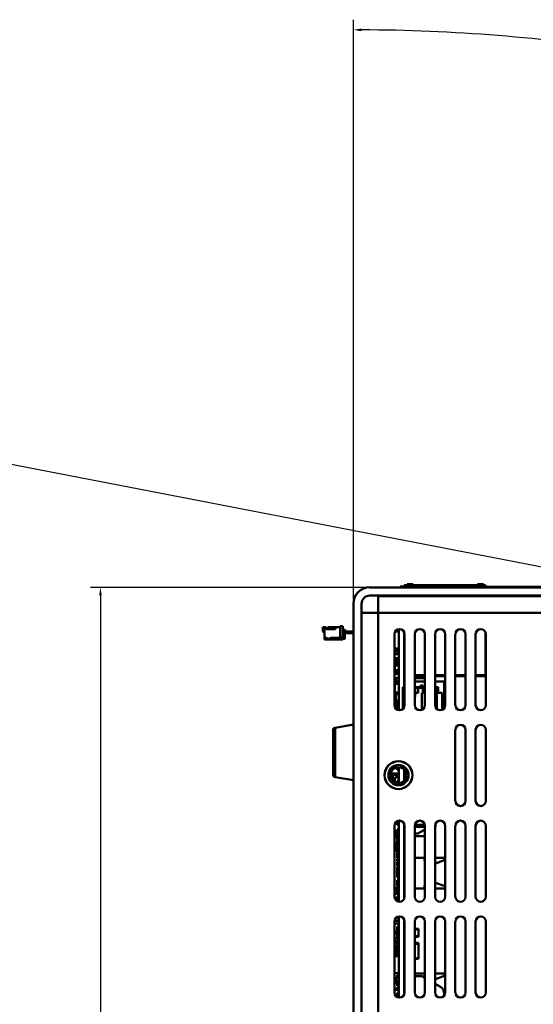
# Model space of a CAD drawing. Header units: inches. Extents: x 0.8 to 72.9, y -5.1 to 48.7.
# Tile 17 of 237: x 10.3 to 16.6, y 18.5 to 30.7. Entities that reach past the tile are written whole.
import ezdxf

# ---------------------------------------------------------------- set-up
doc = ezdxf.new("R2010")
doc.units = ezdxf.units.IN
doc.header["$MEASUREMENT"] = 0
for name, color, linetype, lineweight in [('Dimensions(ROSSANSI)', 7, 'Continuous', 25), ('Visible Edges(ROSSANSI)', 7, 'Continuous', 50), ('Visible Tangent Edges(ROSSANSI)', 7, 'Continuous', 50)]:
    doc.layers.add(name, color=color, linetype=linetype, lineweight=lineweight)
doc.styles.add('DEFAULT-ROSSANSI', font='arial.ttf')
doc.dimstyles.new('DEFAULT-ROSSANSI', dxfattribs={"dimtxt": 1, "dimasz": 0.098425, "dimexe": 0.125, "dimexo": 0.0625, "dimgap": 0.031496, "dimtad": 0, "dimtih": 1, "dimtoh": 1, "dimrnd": 1e-08, "dimzin": 0, "dimdsep": 46, "dimtxsty": 'DEFAULT-ROSSANSI', "dimcen": 0.09, "dimdle": 0.393701, "dimclrd": 7, "dimclre": 7, "dimclrt": 179, "dimadec": 0, "dimazin": 0, "dimtfac": 1, "dimtofl": 0, "dimtmove": 0, "dimatfit": 3, "dimfxl": 1, "dimtolj": 1, "dimtzin": 0, "dimlwd": 25, "dimlwe": 25, "dimarcsym": 0})

# ---------------------------------------------------------------- blocks, each defined once
blk = doc.blocks.new('*D6')
at = {"layer": 'Defpoints', "color": 0}
for p in [(14.591, 23.686), (11.272, 7.822), (16.432, 7.822)]:
    blk.add_point(p, dxfattribs=at)
at = {"layer": 'Dimensions(ROSSANSI)', "color": 7, "lineweight": 25}
for p, q in [((14.529, 23.686), (11.147, 23.686)), ((11.272, 23.588), (11.272, 16.879)), ((11.272, 7.921), (11.272, 8.902)), ((16.369, 7.822), (11.147, 7.822))]:
    blk.add_line(p, q, dxfattribs=at)
at = {"layer": 'Dimensions(ROSSANSI)', "color": 7}
for points in [[(11.255, 23.588), (11.288, 23.588), (11.272, 23.686)], [(11.255, 7.921), (11.288, 7.921), (11.272, 7.822)]]:
    blk.add_solid(points, dxfattribs=at)
at = {"layer": 'Dimensions(ROSSANSI)', "color": 179, "lineweight": 25, "insert": (10.631, 8.934), "char_height": 1, "attachment_point": 1, "rotation": 90, "style": 'DEFAULT-ROSSANSI'}
blk.add_mtext('\\A1;15.86 [402.9]', dxfattribs=at)
blk = doc.blocks.new('*D7')
at = {"layer": 'Defpoints', "color": 0}
for p in [(18.018, 23.683), (3.288, 10.365), (16.432, 7.822)]:
    blk.add_point(p, dxfattribs=at)
at = {"layer": 'Dimensions(ROSSANSI)', "color": 7, "lineweight": 25}
for p, q in [((17.957, 23.694), (6.18, 25.973)), ((6.284, 25.853), (4.926, 18.83)), ((3.307, 10.462), (4.666, 17.485)), ((16.37, 7.834), (3.165, 10.389))]:
    blk.add_line(p, q, dxfattribs=at)
at = {"layer": 'Dimensions(ROSSANSI)', "color": 7}
for points in [[(6.268, 25.856), (6.301, 25.849), (6.303, 25.949)], [(3.291, 10.465), (3.323, 10.459), (3.288, 10.365)]]:
    blk.add_solid(points, dxfattribs=at)
at = {"layer": 'Dimensions(ROSSANSI)', "color": 179, "lineweight": 25, "insert": (0.839, 18.798), "char_height": 1, "attachment_point": 1, "style": 'DEFAULT-ROSSANSI'}
blk.add_mtext('\\A1;15.87 [403.2]', dxfattribs=at)
blk = doc.blocks.new('*D12')
at = {"layer": 'Defpoints', "color": 0}
for p in [(20.326, 29.756), (14.387, 23.483), (20.879, 23.379), (14.387, 8.05)]:
    blk.add_point(p, dxfattribs=at)
at = {"layer": 'Dimensions(ROSSANSI)', "color": 7, "lineweight": 25}
for p, q in [((14.387, 23.545), (14.387, 30.679)), ((20.903, 23.436), (23.211, 28.888))]:
    blk.add_line(p, q, dxfattribs=at)
for start, end in [(81.1658, 89.7494), (67.3006, 75.8592)]:
    blk.add_arc((14.387, 8.05), 22.504, start, end, dxfattribs=at)
at = {"layer": 'Dimensions(ROSSANSI)', "color": 7}
for points in [[(14.486, 30.537), (14.486, 30.57), (14.387, 30.554)], [(23.078, 28.826), (23.065, 28.796), (23.163, 28.773)]]:
    blk.add_solid(points, dxfattribs=at)
at = {"layer": 'Dimensions(ROSSANSI)', "color": 179, "lineweight": 25, "insert": (17.875, 30.615), "char_height": 1, "attachment_point": 1, "style": 'DEFAULT-ROSSANSI'}
blk.add_mtext('\\A1;23°', dxfattribs=at)
blk = doc.blocks.new('*D13')
at = {"layer": 'Defpoints', "color": 0}
for p in [(14.387, 23.483), (16.824, 7.52), (15.55, 3.999), (14.387, -5.076)]:
    blk.add_point(p, dxfattribs=at)
at = {"layer": 'Dimensions(ROSSANSI)', "color": 7, "lineweight": 25}
for p, q in [((14.387, 23.42), (14.387, 3.948)), ((16.813, 7.458), (16.102, 3.784))]:
    blk.add_line(p, q, dxfattribs=at)
for start, end in [(90, 91.3769), (79.6664, 89.3836)]:
    blk.add_arc((14.387, -5.076), 9.149, start, end, dxfattribs=at)
at = {"layer": 'Dimensions(ROSSANSI)', "color": 7}
for points in [[(14.486, 4.056), (14.486, 4.089), (14.387, 4.073)], [(16.032, 3.941), (16.026, 3.909), (16.125, 3.906)]]:
    blk.add_solid(points, dxfattribs=at)
at = {"layer": 'Dimensions(ROSSANSI)', "color": 179, "lineweight": 25, "insert": (12.268, 4.498), "char_height": 1, "attachment_point": 1, "style": 'DEFAULT-ROSSANSI'}
blk.add_mtext('\\A1;11°', dxfattribs=at)

msp = doc.modelspace()

# ---------------------------------------------------------------- linework, layer by layer
at = {"layer": 'Visible Edges(ROSSANSI)'}
for p, q in [((17.98, 23.686), (14.591, 23.686)), ((14.963, 23.698), (14.993, 23.698)), ((14.963, 23.698), (14.963, 23.688)), ((14.993, 23.688), (14.963, 23.688)), ((15.011, 23.698), (14.993, 23.698)), ((14.993, 23.688), (15.011, 23.688)), ((15.011, 23.686), (15.011, 23.713)), ((15.011, 23.713), (15.05, 23.713)), ((15.023, 23.695), (15.023, 23.686)), ((15.041, 23.712), (15.182, 23.712)), ((15.05, 23.714), (15.05, 23.726)), ((15.124, 23.726), (15.05, 23.726)), ((15.124, 23.714), (15.05, 23.714)), ((15.05, 23.712), (15.05, 23.714)), ((15.124, 23.726), (15.124, 23.714)), ((15.124, 23.712), (15.124, 23.714)), ((15.124, 23.713), (15.199, 23.713)), ((15.182, 23.712), (15.278, 23.712)), ((15.182, 23.7), (15.182, 23.712)), ((15.278, 23.709), (15.182, 23.709)), ((15.182, 23.7), (15.182, 23.686)), ((15.199, 23.712), (15.199, 23.713)), ((15.217, 23.713), (15.199, 23.713)), ((15.217, 23.712), (15.217, 23.713)), ((15.217, 23.713), (15.317, 23.713)), ((17.246, 23.691), (15.246, 23.691)), ((15.246, 23.686), (15.246, 23.691)), ((15.278, 23.712), (15.379, 23.712)), ((15.278, 23.712), (15.278, 23.7)), ((15.278, 23.7), (15.278, 23.691)), ((15.317, 23.713), (15.317, 23.712)), ((15.317, 23.713), (15.334, 23.713)), ((15.334, 23.713), (15.684, 23.713)), ((15.334, 23.713), (15.334, 23.712)), ((15.379, 23.712), (15.474, 23.712)), ((15.379, 23.7), (15.379, 23.712)), ((15.474, 23.709), (15.379, 23.709)), ((15.379, 23.7), (15.379, 23.691)), ((15.386, 23.691), (15.386, 23.693)), ((15.468, 23.691), (15.468, 23.693)), ((15.472, 23.693), (15.474, 23.693)), ((15.472, 23.691), (15.472, 23.693)), ((15.474, 23.712), (15.576, 23.712)), ((15.474, 23.712), (15.474, 23.7)), ((15.474, 23.7), (15.474, 23.693)), ((15.474, 23.691), (15.474, 23.693)), ((15.51, 23.691), (15.51, 23.693)), ((15.511, 23.691), (15.511, 23.693)), ((15.576, 23.712), (15.671, 23.712)), ((15.576, 23.7), (15.576, 23.712)), ((15.671, 23.709), (15.576, 23.709)), ((15.576, 23.7), (15.576, 23.693)), ((15.593, 23.691), (15.593, 23.693)), ((15.597, 23.693), (15.599, 23.693)), ((15.597, 23.691), (15.597, 23.693)), ((15.599, 23.691), (15.599, 23.693)), ((15.635, 23.691), (15.635, 23.693)), ((15.65, 23.691), (15.65, 23.693)), ((15.652, 23.691), (15.652, 23.693)), ((15.671, 23.712), (15.773, 23.712)), ((15.671, 23.712), (15.671, 23.7)), ((15.671, 23.7), (15.671, 23.693)), ((15.684, 23.712), (15.684, 23.713)), ((15.702, 23.713), (15.684, 23.713)), ((15.702, 23.712), (15.702, 23.713)), ((15.702, 23.713), (15.802, 23.713)), ((15.772, 23.691), (15.772, 23.693)), ((15.773, 23.712), (15.868, 23.712)), ((15.773, 23.7), (15.773, 23.712)), ((15.868, 23.709), (15.773, 23.709)), ((15.773, 23.7), (15.773, 23.693)), ((15.774, 23.691), (15.774, 23.693)), ((15.775, 23.691), (15.775, 23.693)), ((15.802, 23.713), (15.802, 23.712)), ((15.819, 23.713), (15.802, 23.713)), ((15.819, 23.713), (15.819, 23.712)), ((15.819, 23.713), (15.917, 23.713)), ((15.858, 23.691), (15.858, 23.693)), ((15.861, 23.693), (15.863, 23.693)), ((15.861, 23.691), (15.861, 23.693)), ((15.863, 23.691), (15.863, 23.693)), ((15.868, 23.712), (16.015, 23.712)), ((15.868, 23.712), (15.868, 23.7)), ((15.868, 23.7), (15.868, 23.693)), ((15.899, 23.691), (15.899, 23.693)), ((15.914, 23.691), (15.914, 23.693)), ((15.917, 23.714), (15.917, 23.726)), ((15.917, 23.726), (15.991, 23.726)), ((15.917, 23.712), (15.917, 23.714)), ((15.917, 23.714), (15.991, 23.714)), ((15.956, 23.693), (15.966, 23.693)), ((15.956, 23.691), (15.956, 23.693)), ((15.966, 23.691), (15.966, 23.693)), ((15.991, 23.726), (15.991, 23.714)), ((15.991, 23.712), (15.991, 23.714)), ((15.991, 23.713), (16.006, 23.713)), ((15.994, 23.693), (16.001, 23.693)), ((15.994, 23.691), (15.994, 23.693)), ((16.001, 23.691), (16.001, 23.693)), ((16.006, 23.713), (16.006, 23.712)), ((16.015, 23.712), (16.015, 23.693)), ((16.039, 23.691), (16.039, 23.693)), ((16.179, 23.691), (16.179, 23.693)), ((16.181, 23.693), (16.271, 23.693)), ((16.181, 23.691), (16.181, 23.693)), ((16.271, 23.693), (16.301, 23.693)), ((16.271, 23.691), (16.271, 23.693)), ((16.301, 23.691), (16.301, 23.693)), ((16.303, 23.691), (16.303, 23.693)), ((16.315, 23.691), (16.315, 23.693)), ((16.319, 23.693), (16.364, 23.693)), ((16.319, 23.691), (16.319, 23.693)), ((16.364, 23.693), (16.404, 23.693)), ((16.364, 23.691), (16.364, 23.693)), ((16.404, 23.693), (16.444, 23.693)), ((16.404, 23.691), (16.404, 23.693)), ((16.444, 23.693), (16.476, 23.693)), ((16.444, 23.691), (16.444, 23.693)), ((16.476, 23.693), (16.519, 23.693)), ((16.476, 23.691), (16.476, 23.693)), ((16.519, 23.691), (16.519, 23.693)), ((16.522, 23.691), (16.522, 23.693)), ((14.591, 23.584), (17.98, 23.584)), ((14.693, 23.576), (17.989, 23.576)), ((14.693, 23.576), (14.693, 23.373)), ((15.011, 23.578), (15.011, 23.584)), ((15.011, 23.578), (15.023, 23.578)), ((15.023, 23.584), (15.023, 23.576)), ((15.182, 23.584), (15.182, 23.576)), ((15.278, 23.584), (15.278, 23.576)), ((15.379, 23.584), (15.379, 23.576)), ((15.474, 23.584), (15.474, 23.576)), ((15.576, 23.584), (15.576, 23.576)), ((15.671, 23.584), (15.671, 23.576)), ((15.773, 23.584), (15.773, 23.576)), ((15.868, 23.584), (15.868, 23.576)), ((16.015, 23.584), (16.015, 23.576)), ((14.387, 23.483), (14.387, 8.709)), ((14.489, 8.709), (14.489, 23.483)), ((14.693, 23.373), (14.489, 23.373)), ((14.012, 23.141), (14.012, 23.196)), ((14.012, 23.196), (14.033, 23.196)), ((14.033, 23.124), (14.033, 23.196)), ((14.033, 23.196), (14.051, 23.196)), ((14.051, 23.196), (14.051, 23.173)), ((14.051, 23.173), (14.169, 23.173)), ((14.169, 23.196), (14.073, 23.196)), ((14.073, 23.196), (14.073, 23.173)), ((14.169, 23.196), (14.226, 23.196)), ((14.169, 23.196), (14.169, 23.173)), ((14.226, 23.21), (14.258, 23.21)), ((14.226, 23.063), (14.226, 23.21)), ((14.258, 23.063), (14.258, 23.21)), ((14.949, 22.173), (14.949, 23.172)), ((14.012, 23.141), (14.033, 23.124)), ((14.033, 23.063), (14.033, 23.124)), ((14.051, 23.063), (14.033, 23.063)), ((14.033, 23.045), (14.033, 23.063)), ((14.041, 23.045), (14.041, 23.063)), ((14.051, 23.063), (14.08, 23.051)), ((14.08, 23.051), (14.099, 23.051)), ((14.099, 23.051), (14.106, 23.063)), ((14.226, 23.063), (14.106, 23.063)), ((14.226, 23.063), (14.258, 23.063)), ((14.254, 23.063), (14.254, 23.062)), ((14.254, 23.055), (14.254, 23.062)), ((14.282, 23.062), (14.254, 23.062)), ((14.254, 23.054), (14.254, 23.055)), ((14.285, 23.161), (14.258, 23.161)), ((14.258, 23.045), (14.258, 23.051)), ((14.278, 23.051), (14.258, 23.051)), ((14.278, 23.051), (14.258, 23.051)), ((14.281, 23.054), (14.282, 23.055)), ((14.282, 23.062), (14.284, 23.134)), ((14.282, 23.055), (14.282, 23.062)), ((14.387, 23.121), (14.284, 23.121)), ((14.387, 23.141), (14.285, 23.141)), ((14.893, 23.11), (14.893, 22.235)), ((14.949, 23.144), (14.903, 23.144)), ((15.011, 23.138), (15.011, 22.517)), ((15.018, 22.235), (15.018, 23.11)), ((15.143, 23.11), (15.143, 22.235)), ((15.268, 22.235), (15.268, 23.11)), ((15.393, 23.11), (15.393, 22.235)), ((15.518, 22.235), (15.518, 23.11)), ((15.643, 23.11), (15.643, 22.235)), ((15.768, 22.235), (15.768, 23.11)), ((15.893, 23.11), (15.893, 22.235)), ((16.015, 23.128), (16.015, 22.605)), ((16.017, 23.121), (16.015, 23.121)), ((16.018, 22.235), (16.018, 23.11)), ((14.041, 23.045), (14.033, 23.045)), ((14.258, 23.045), (14.041, 23.045)), ((14.949, 22.932), (14.893, 22.932)), ((14.949, 22.914), (14.893, 22.914)), ((14.949, 22.895), (14.893, 22.895)), ((14.949, 22.864), (14.893, 22.864)), ((14.893, 22.814), (14.949, 22.814)), ((14.949, 22.814), (14.893, 22.814)), ((14.921, 22.874), (14.921, 22.864)), ((14.949, 22.874), (14.921, 22.874)), ((15.018, 22.921), (15.011, 22.92)), ((15.018, 22.914), (15.011, 22.914)), ((15.018, 22.895), (15.011, 22.895)), ((15.018, 22.864), (15.011, 22.864)), ((15.011, 22.814), (15.018, 22.814)), ((15.018, 22.814), (15.011, 22.814)), ((14.949, 22.795), (14.893, 22.795)), ((14.893, 22.784), (14.949, 22.784)), ((14.949, 22.772), (14.893, 22.772)), ((14.949, 22.764), (14.893, 22.764)), ((14.949, 22.745), (14.893, 22.745)), ((14.898, 22.714), (14.893, 22.714)), ((14.898, 22.695), (14.893, 22.695)), ((14.898, 22.724), (14.898, 22.666)), ((14.949, 22.724), (14.898, 22.724)), ((14.902, 22.795), (14.902, 22.784)), ((14.902, 22.772), (14.902, 22.764)), ((14.902, 22.745), (14.902, 22.724)), ((14.921, 22.786), (14.921, 22.784)), ((14.949, 22.786), (14.921, 22.786)), ((14.921, 22.772), (14.921, 22.764)), ((14.921, 22.745), (14.921, 22.737)), ((14.949, 22.737), (14.921, 22.737)), ((14.933, 22.737), (14.933, 22.729)), ((14.949, 22.729), (14.933, 22.729)), ((15.018, 22.795), (15.011, 22.795)), ((15.018, 22.764), (15.011, 22.764)), ((15.011, 22.756), (15.012, 22.756)), ((15.011, 22.734), (15.018, 22.734)), ((15.012, 22.734), (15.012, 22.756)), ((15.018, 22.745), (15.012, 22.745)), ((14.949, 22.664), (14.893, 22.664)), ((14.949, 22.645), (14.893, 22.645)), ((14.949, 22.619), (14.893, 22.619)), ((14.949, 22.666), (14.898, 22.666)), ((14.916, 22.573), (14.916, 22.527)), ((14.949, 22.573), (14.916, 22.573)), ((14.925, 22.642), (14.925, 22.62)), ((14.949, 22.642), (14.925, 22.642)), ((14.949, 22.62), (14.925, 22.62)), ((15.011, 22.679), (15.018, 22.679)), ((15.011, 22.658), (15.012, 22.658)), ((15.018, 22.645), (15.011, 22.645)), ((15.011, 22.619), (15.018, 22.619)), ((15.012, 22.658), (15.012, 22.679)), ((15.018, 22.664), (15.012, 22.664)), ((15.143, 22.605), (15.268, 22.605)), ((15.143, 22.593), (15.268, 22.593)), ((15.143, 22.566), (15.268, 22.566)), ((15.243, 22.566), (15.243, 22.593)), ((15.393, 22.605), (15.518, 22.605)), ((15.393, 22.593), (15.486, 22.593)), ((15.393, 22.566), (15.396, 22.566)), ((15.396, 22.527), (15.396, 22.566)), ((15.486, 22.605), (15.486, 22.591)), ((15.486, 22.591), (15.498, 22.591)), ((15.511, 22.591), (15.498, 22.591)), ((15.643, 22.605), (15.768, 22.605)), ((15.643, 22.593), (15.768, 22.593)), ((15.893, 22.605), (16.015, 22.605)), ((15.893, 22.593), (16.006, 22.593)), ((16.006, 22.605), (16.006, 22.593)), ((14.893, 22.527), (14.949, 22.527)), ((14.893, 22.517), (14.949, 22.517)), ((14.897, 22.383), (14.897, 22.499)), ((14.949, 22.499), (14.897, 22.499)), ((14.949, 22.517), (14.933, 22.517)), ((14.933, 22.517), (14.933, 22.499)), ((15.011, 22.456), (14.997, 22.456)), ((14.997, 22.188), (14.997, 22.456)), ((15.011, 22.527), (15.018, 22.527)), ((15.018, 22.517), (15.011, 22.517)), ((15.011, 22.517), (15.011, 22.456)), ((15.143, 22.527), (15.268, 22.527)), ((15.216, 22.458), (15.143, 22.458)), ((15.147, 22.45), (15.147, 22.34)), ((15.227, 22.45), (15.147, 22.45)), ((15.187, 22.386), (15.187, 22.45)), ((15.216, 22.478), (15.216, 22.458)), ((15.241, 22.478), (15.216, 22.478)), ((15.241, 22.466), (15.227, 22.466)), ((15.227, 22.466), (15.227, 22.45)), ((15.227, 22.45), (15.241, 22.45)), ((15.241, 22.466), (15.241, 22.478)), ((15.241, 22.466), (15.241, 22.457)), ((15.241, 22.41), (15.241, 22.457)), ((15.393, 22.527), (15.506, 22.527)), ((15.431, 22.458), (15.393, 22.458)), ((15.416, 22.45), (15.393, 22.45)), ((15.416, 22.387), (15.416, 22.45)), ((15.431, 22.387), (15.431, 22.458)), ((15.506, 22.527), (15.506, 22.456)), ((15.518, 22.456), (15.506, 22.456)), ((14.893, 22.382), (14.91, 22.382)), ((14.91, 22.35), (14.893, 22.35)), ((14.91, 22.332), (14.893, 22.332)), ((14.91, 22.383), (14.897, 22.383)), ((14.902, 22.382), (14.902, 22.35)), ((14.91, 22.389), (14.949, 22.389)), ((14.91, 22.369), (14.91, 22.389)), ((14.91, 22.291), (14.91, 22.369)), ((14.91, 22.369), (14.949, 22.369)), ((15.147, 22.34), (15.143, 22.34)), ((15.147, 22.386), (15.187, 22.386)), ((15.232, 22.179), (15.232, 22.387)), ((15.232, 22.387), (15.268, 22.387)), ((15.241, 22.41), (15.241, 22.401)), ((15.268, 22.401), (15.241, 22.401)), ((15.393, 22.387), (15.416, 22.387)), ((15.393, 22.365), (15.416, 22.365)), ((15.393, 22.347), (15.416, 22.347)), ((15.393, 22.325), (15.416, 22.325)), ((15.416, 22.387), (15.431, 22.387)), ((15.416, 22.186), (15.416, 22.387)), ((15.431, 22.387), (15.48, 22.387)), ((15.48, 22.178), (15.48, 22.387)), ((14.893, 22.3), (14.91, 22.3)), ((14.893, 22.282), (14.91, 22.282)), ((14.893, 22.25), (14.949, 22.25)), ((14.893, 22.232), (14.949, 22.232)), ((14.904, 22.2), (14.925, 22.2)), ((14.949, 22.291), (14.91, 22.291)), ((14.91, 22.271), (14.91, 22.291)), ((14.949, 22.271), (14.91, 22.271)), ((14.914, 22.271), (14.914, 22.255)), ((14.914, 22.255), (14.914, 22.255)), ((14.943, 22.255), (14.914, 22.255)), ((14.949, 22.255), (14.914, 22.255)), ((14.925, 22.212), (14.925, 22.19)), ((14.949, 22.212), (14.925, 22.212)), ((14.933, 22.271), (14.933, 22.262)), ((14.949, 22.262), (14.933, 22.262)), ((14.933, 22.232), (14.933, 22.212)), ((14.943, 22.255), (14.943, 22.255)), ((14.949, 22.226), (14.945, 22.226)), ((14.945, 22.226), (14.945, 22.212)), ((15.011, 22.303), (15.006, 22.303)), ((15.006, 22.199), (15.006, 22.303)), ((15.018, 22.303), (15.011, 22.303)), ((15.393, 22.307), (15.416, 22.307)), ((15.393, 22.285), (15.416, 22.285)), ((15.393, 22.267), (15.416, 22.267)), ((15.393, 22.245), (15.416, 22.245)), ((15.394, 22.227), (15.416, 22.227)), ((15.401, 22.205), (15.416, 22.205)), ((14.914, 22.193), (14.914, 22.189)), ((14.925, 22.193), (14.914, 22.193)), ((14.949, 22.19), (14.925, 22.19)), ((14.943, 22.174), (14.943, 22.177)), ((14.949, 22.177), (14.943, 22.177)), ((15.416, 22.187), (15.416, 22.187)), ((14.162, 21.957), (14.387, 21.997)), ((14.137, 21.379), (14.137, 21.927)), ((15.643, 21.93), (15.643, 21.055)), ((15.768, 21.055), (15.768, 21.93)), ((15.893, 21.93), (15.893, 21.055)), ((16.018, 21.055), (16.018, 21.93)), ((14.949, 21.275), (14.949, 21.47)), ((14.162, 21.349), (14.387, 21.31)), ((14.854, 21.394), (14.854, 21.377)), ((14.854, 21.377), (14.854, 21.331)), ((14.948, 21.395), (14.855, 21.395)), ((14.872, 21.378), (14.872, 21.377)), ((14.872, 21.377), (14.872, 21.377)), ((14.872, 21.377), (14.872, 21.305)), ((14.872, 21.377), (14.931, 21.377)), ((14.949, 21.461), (14.925, 21.461)), ((14.925, 21.461), (14.925, 21.439)), ((14.949, 21.439), (14.925, 21.439)), ((14.931, 21.377), (14.932, 21.378)), ((14.931, 21.377), (14.931, 21.346)), ((15.011, 21.443), (15.011, 21.302)), ((15.011, 21.411), (15.033, 21.411)), ((15.011, 21.403), (15.036, 21.403)), ((14.898, 21.345), (14.898, 21.286)), ((14.949, 21.345), (14.898, 21.345)), ((14.949, 21.346), (14.906, 21.346)), ((14.906, 21.346), (14.906, 21.345)), ((14.949, 21.304), (14.925, 21.304)), ((14.925, 21.304), (14.925, 21.276)), ((15.011, 21.345), (15.035, 21.345)), ((15.011, 21.323), (15.028, 21.323)), ((15.011, 21.321), (15.026, 21.321)), ((15.035, 21.34), (15.035, 21.345)), ((14.893, 20.75), (14.893, 19.875)), ((14.925, 20.784), (14.925, 20.762)), ((14.949, 20.784), (14.925, 20.784)), ((14.949, 20.762), (14.925, 20.762)), ((14.949, 19.813), (14.949, 20.812)), ((15.011, 20.778), (15.011, 19.847)), ((15.011, 20.772), (15.014, 20.772)), ((15.011, 20.769), (15.015, 20.769)), ((15.018, 19.875), (15.018, 20.75)), ((15.143, 20.75), (15.143, 19.875)), ((15.144, 20.762), (15.267, 20.762)), ((15.268, 19.875), (15.268, 20.75)), ((15.393, 20.757), (15.405, 20.754)), ((15.393, 20.75), (15.393, 19.875)), ((15.393, 20.741), (15.405, 20.744)), ((15.405, 20.754), (15.405, 20.744)), ((15.518, 19.875), (15.518, 20.75)), ((15.643, 20.75), (15.643, 19.875)), ((15.768, 19.875), (15.768, 20.75)), ((15.893, 20.75), (15.893, 19.875)), ((16.018, 19.875), (16.018, 20.75)), ((14.925, 20.687), (14.893, 20.687)), ((14.93, 20.664), (14.893, 20.664)), ((14.893, 20.646), (14.921, 20.646)), ((14.949, 20.647), (14.921, 20.647)), ((14.921, 20.647), (14.921, 20.598)), ((14.925, 20.705), (14.925, 20.683)), ((14.949, 20.705), (14.925, 20.705)), ((14.949, 20.683), (14.925, 20.683)), ((14.931, 20.683), (14.931, 20.647)), ((14.933, 20.706), (14.933, 20.705)), ((14.949, 20.706), (14.933, 20.706)), ((14.933, 20.683), (14.933, 20.682)), ((14.949, 20.682), (14.933, 20.682)), ((14.933, 20.682), (14.933, 20.658)), ((14.949, 20.658), (14.933, 20.658)), ((15.011, 20.708), (15.018, 20.708)), ((15.011, 20.669), (15.018, 20.669)), ((15.018, 20.635), (15.011, 20.635)), ((15.143, 20.736), (15.268, 20.736)), ((15.183, 20.652), (15.143, 20.652)), ((15.254, 20.693), (15.183, 20.652)), ((15.268, 20.693), (15.254, 20.693)), ((14.893, 20.535), (14.925, 20.535)), ((14.925, 20.503), (14.893, 20.503)), ((14.925, 20.598), (14.921, 20.598)), ((14.925, 20.6), (14.925, 20.594)), ((14.949, 20.6), (14.925, 20.6)), ((14.949, 20.594), (14.925, 20.594)), ((14.925, 20.594), (14.925, 20.552)), ((14.925, 20.552), (14.925, 20.55)), ((14.949, 20.552), (14.925, 20.552)), ((14.949, 20.55), (14.925, 20.55)), ((14.925, 20.55), (14.925, 20.527)), ((14.949, 20.527), (14.925, 20.527)), ((14.925, 20.527), (14.925, 20.505)), ((14.949, 20.505), (14.925, 20.505)), ((14.925, 20.505), (14.925, 20.463)), ((15.011, 20.619), (15.018, 20.619)), ((15.011, 20.602), (15.018, 20.602)), ((15.011, 20.578), (15.018, 20.578)), ((15.011, 20.552), (15.018, 20.552)), ((15.011, 20.527), (15.018, 20.527)), ((15.011, 20.503), (15.018, 20.503)), ((15.011, 20.501), (15.018, 20.501)), ((15.268, 20.619), (15.143, 20.619)), ((14.893, 20.472), (14.91, 20.472)), ((14.925, 20.479), (14.91, 20.479)), ((14.91, 20.479), (14.91, 20.44)), ((14.949, 20.44), (14.91, 20.44)), ((14.949, 20.463), (14.925, 20.463)), ((14.949, 20.419), (14.925, 20.419)), ((14.925, 20.419), (14.925, 20.394)), ((14.949, 20.394), (14.925, 20.394)), ((14.925, 20.394), (14.925, 20.352)), ((15.011, 20.479), (15.018, 20.479)), ((15.011, 20.471), (15.018, 20.471)), ((15.011, 20.47), (15.018, 20.47)), ((15.011, 20.446), (15.018, 20.446)), ((15.011, 20.434), (15.018, 20.434)), ((15.011, 20.431), (15.018, 20.431)), ((15.011, 20.407), (15.018, 20.407)), ((15.011, 20.405), (15.018, 20.405)), ((14.949, 20.352), (14.925, 20.352)), ((14.949, 20.339), (14.925, 20.339)), ((14.925, 20.339), (14.925, 20.317)), ((14.933, 20.317), (14.925, 20.317)), ((14.933, 20.304), (14.925, 20.304)), ((14.925, 20.304), (14.925, 20.3)), ((14.933, 20.3), (14.925, 20.3)), ((14.925, 20.3), (14.925, 20.296)), ((14.949, 20.296), (14.925, 20.296)), ((14.925, 20.296), (14.925, 20.254)), ((14.949, 20.335), (14.933, 20.335)), ((14.933, 20.335), (14.933, 20.296)), ((15.011, 20.362), (15.018, 20.362)), ((15.011, 20.356), (15.018, 20.356)), ((15.011, 20.332), (15.018, 20.332)), ((15.011, 20.327), (15.018, 20.327)), ((15.268, 20.353), (15.143, 20.353)), ((15.264, 20.318), (15.264, 20.353)), ((15.268, 20.318), (15.264, 20.318)), ((15.518, 20.353), (15.393, 20.353)), ((15.399, 20.283), (15.393, 20.283)), ((15.518, 20.328), (15.399, 20.283)), ((14.949, 20.254), (14.925, 20.254)), ((14.925, 20.244), (14.925, 20.222)), ((14.949, 20.244), (14.925, 20.244)), ((14.949, 20.222), (14.925, 20.222)), ((14.949, 20.219), (14.925, 20.219)), ((14.925, 20.219), (14.925, 20.179)), ((14.949, 20.179), (14.925, 20.179)), ((14.925, 20.179), (14.925, 20.157)), ((14.933, 20.157), (14.925, 20.157)), ((14.933, 20.154), (14.925, 20.154)), ((14.925, 20.154), (14.925, 20.112)), ((14.933, 20.21), (14.933, 20.186)), ((14.949, 20.21), (14.933, 20.21)), ((14.949, 20.186), (14.933, 20.186)), ((14.949, 20.175), (14.933, 20.175)), ((14.933, 20.175), (14.933, 20.17)), ((14.933, 20.17), (14.933, 20.146)), ((14.949, 20.17), (14.933, 20.17)), ((14.949, 20.146), (14.933, 20.146)), ((15.011, 20.179), (15.018, 20.179)), ((14.949, 20.112), (14.925, 20.112)), ((14.933, 20.08), (14.925, 20.08)), ((14.925, 20.08), (14.925, 20.075)), ((14.949, 20.075), (14.925, 20.075)), ((14.925, 20.075), (14.925, 20.033)), ((14.949, 20.033), (14.925, 20.033)), ((14.925, 20.033), (14.925, 20.022)), ((14.949, 20.022), (14.925, 20.022)), ((14.925, 20.022), (14.925, 20)), ((14.949, 20.085), (14.933, 20.085)), ((14.933, 20.085), (14.933, 20.075)), ((15.011, 20.108), (15.018, 20.108)), ((15.264, 20.013), (15.268, 20.013)), ((15.264, 19.978), (15.264, 20.013)), ((15.393, 20.048), (15.399, 20.048)), ((15.399, 20.048), (15.518, 20.004)), ((14.949, 19.98), (14.91, 19.98)), ((14.91, 19.98), (14.91, 19.909)), ((14.925, 19.909), (14.91, 19.909)), ((14.949, 20), (14.925, 20)), ((14.949, 19.964), (14.925, 19.964)), ((14.925, 19.964), (14.925, 19.953)), ((14.949, 19.953), (14.925, 19.953)), ((14.925, 19.953), (14.925, 19.951)), ((14.949, 19.951), (14.925, 19.951)), ((14.925, 19.951), (14.925, 19.946)), ((14.949, 19.946), (14.925, 19.946)), ((14.925, 19.946), (14.925, 19.904)), ((14.925, 19.904), (14.925, 19.902)), ((14.949, 19.904), (14.925, 19.904)), ((14.949, 19.902), (14.925, 19.902)), ((15.011, 19.973), (15.018, 19.973)), ((15.011, 19.956), (15.018, 19.956)), ((15.011, 19.932), (15.018, 19.932)), ((15.011, 19.917), (15.018, 19.917)), ((15.011, 19.912), (15.018, 19.912)), ((15.143, 19.978), (15.268, 19.978)), ((15.393, 19.978), (15.518, 19.978)), ((14.895, 19.86), (14.925, 19.86)), ((14.949, 19.828), (14.914, 19.828)), ((14.949, 19.879), (14.925, 19.879)), ((14.925, 19.879), (14.925, 19.837)), ((14.949, 19.837), (14.925, 19.837)), ((15.011, 19.888), (15.018, 19.888)), ((15.011, 19.869), (15.018, 19.869)), ((15.011, 19.86), (15.016, 19.86)), ((14.893, 19.57), (14.893, 18.695)), ((14.893, 19.547), (14.949, 19.547)), ((14.949, 19.578), (14.894, 19.578)), ((14.908, 19.61), (14.949, 19.61)), ((14.949, 18.633), (14.949, 19.632)), ((15.011, 19.598), (15.011, 18.667)), ((15.011, 19.558), (15.018, 19.558)), ((15.011, 19.555), (15.018, 19.555)), ((15.011, 19.552), (15.018, 19.552)), ((15.018, 18.695), (15.018, 19.57)), ((15.143, 19.57), (15.143, 18.695)), ((15.268, 18.695), (15.268, 19.57)), ((15.393, 19.57), (15.393, 18.695)), ((15.518, 18.695), (15.518, 19.57)), ((15.643, 19.57), (15.643, 18.695)), ((15.768, 18.695), (15.768, 19.57)), ((15.893, 19.57), (15.893, 18.695)), ((16.018, 18.695), (16.018, 19.57)), ((14.896, 19.438), (14.909, 19.438)), ((14.896, 19.438), (14.896, 19.422)), ((14.909, 19.422), (14.896, 19.422)), ((14.949, 19.438), (14.909, 19.438)), ((14.909, 19.422), (14.949, 19.422)), ((14.949, 19.507), (14.925, 19.507)), ((14.925, 19.507), (14.925, 19.485)), ((14.949, 19.485), (14.925, 19.485)), ((14.949, 19.482), (14.925, 19.482)), ((14.925, 19.482), (14.925, 19.438)), ((14.925, 19.422), (14.925, 19.352)), ((15.011, 19.483), (15.018, 19.483)), ((15.018, 19.48), (15.011, 19.48)), ((15.018, 19.46), (15.011, 19.46)), ((15.018, 19.438), (15.011, 19.438)), ((15.011, 19.422), (15.018, 19.422)), ((15.143, 19.48), (15.191, 19.48)), ((15.191, 19.47), (15.143, 19.47)), ((15.191, 19.47), (15.191, 19.48)), ((15.191, 19.47), (15.191, 19.39)), ((14.893, 19.36), (14.925, 19.36)), ((14.949, 19.328), (14.893, 19.328)), ((14.948, 19.322), (14.893, 19.322)), ((14.893, 19.304), (14.931, 19.304)), ((14.893, 19.297), (14.931, 19.297)), ((14.949, 19.352), (14.925, 19.352)), ((14.931, 19.304), (14.932, 19.305)), ((14.931, 19.304), (14.931, 19.266)), ((15.011, 19.4), (15.018, 19.4)), ((15.018, 19.38), (15.011, 19.38)), ((15.011, 19.353), (15.018, 19.353)), ((15.011, 19.323), (15.018, 19.323)), ((15.011, 19.305), (15.018, 19.305)), ((15.143, 19.39), (15.191, 19.39)), ((15.143, 19.38), (15.191, 19.38)), ((15.143, 19.305), (15.191, 19.305)), ((15.191, 19.295), (15.143, 19.295)), ((15.191, 19.38), (15.191, 19.39)), ((15.191, 19.295), (15.191, 19.305)), ((15.191, 19.295), (15.191, 19.12)), ((14.93, 19.19), (14.893, 19.19)), ((14.893, 19.172), (14.932, 19.172)), ((14.896, 19.266), (14.909, 19.266)), ((14.896, 19.25), (14.896, 19.266)), ((14.909, 19.25), (14.896, 19.25)), ((14.896, 19.166), (14.909, 19.166)), ((14.896, 19.15), (14.896, 19.166)), ((14.925, 19.241), (14.906, 19.241)), ((14.906, 19.241), (14.906, 19.19)), ((14.906, 19.172), (14.906, 19.166)), ((14.949, 19.266), (14.909, 19.266)), ((14.909, 19.25), (14.949, 19.25)), ((14.949, 19.166), (14.909, 19.166)), ((14.925, 19.25), (14.925, 19.211)), ((14.931, 19.211), (14.925, 19.211)), ((14.931, 19.25), (14.931, 19.173)), ((14.932, 19.172), (14.948, 19.172)), ((15.018, 19.285), (15.011, 19.285)), ((15.011, 19.275), (15.018, 19.275)), ((15.018, 19.266), (15.011, 19.266)), ((15.011, 19.25), (15.018, 19.25)), ((15.011, 19.211), (15.018, 19.211)), ((15.018, 19.166), (15.011, 19.166)), ((14.949, 19.144), (14.893, 19.144)), ((14.909, 19.15), (14.896, 19.15)), ((14.906, 19.15), (14.906, 19.144)), ((14.909, 19.15), (14.949, 19.15)), ((15.018, 19.155), (15.011, 19.155)), ((15.143, 19.12), (15.191, 19.12)), ((15.143, 19.11), (15.191, 19.11)), ((15.191, 19.11), (15.191, 19.12)), ((14.949, 18.932), (14.893, 18.932)), ((15.268, 18.928), (15.143, 18.928)), ((15.264, 18.893), (15.264, 18.928)), ((15.518, 18.928), (15.393, 18.928)), ((14.916, 18.859), (14.893, 18.859)), ((14.949, 18.84), (14.893, 18.84)), ((14.949, 18.826), (14.893, 18.826)), ((14.949, 18.884), (14.916, 18.884)), ((14.916, 18.884), (14.916, 18.84)), ((14.916, 18.826), (14.916, 18.806)), ((14.916, 18.806), (14.916, 18.8)), ((14.949, 18.806), (14.916, 18.806)), ((14.949, 18.91), (14.925, 18.91)), ((14.925, 18.91), (14.925, 18.884)), ((15.018, 18.921), (15.011, 18.92)), ((15.011, 18.91), (15.018, 18.91)), ((15.011, 18.842), (15.018, 18.842)), ((15.018, 18.84), (15.011, 18.84)), ((15.018, 18.826), (15.011, 18.826)), ((15.143, 18.898), (15.229, 18.898)), ((15.229, 18.898), (15.268, 18.876)), ((15.268, 18.893), (15.264, 18.893)), ((15.399, 18.858), (15.393, 18.858)), ((15.393, 18.803), (15.46, 18.764)), ((15.518, 18.903), (15.399, 18.858)), ((14.893, 18.74), (14.949, 18.74)), ((14.893, 18.726), (14.949, 18.726)), ((14.949, 18.8), (14.916, 18.8)), ((14.949, 18.799), (14.925, 18.799)), ((14.925, 18.799), (14.925, 18.777)), ((14.949, 18.777), (14.925, 18.777)), ((14.949, 18.759), (14.925, 18.759)), ((14.925, 18.759), (14.925, 18.74)), ((14.949, 18.693), (14.925, 18.693)), ((14.925, 18.693), (14.925, 18.651)), ((15.011, 18.74), (15.018, 18.74)), ((15.011, 18.726), (15.018, 18.726)), ((15.011, 18.715), (15.018, 18.715)), ((15.011, 18.704), (15.018, 18.704)), ((15.017, 18.683), (15.011, 18.683)), ((15.015, 18.683), (15.015, 18.704)), ((15.506, 18.685), (15.506, 18.659)), ((14.949, 18.647), (14.916, 18.647)), ((14.949, 18.651), (14.925, 18.651)), ((14.949, 18.641), (14.925, 18.641)), ((14.925, 18.641), (14.925, 18.64))]:
    msp.add_line(p, q, dxfattribs=at)
for radius in [0.172, 0.171, 0.125, 0.0979]:
    msp.add_circle((14.943, 21.373), radius, dxfattribs=at)
for centre, radius, start, end in [((14.591, 23.483), 0.204, 90, 180), ((15.041, 23.695), 0.0177, 90, 180), ((14.591, 23.483), 0.102, 90, 180), ((14.69, 23.521), 0.063, 60.811, 90), ((15.299, 23.527), 0.325, 169.8884, 171.3187), ((15.299, 23.527), 0.317, 169.6345, 171.1013), ((15.802, 23.542), 0.25, 7.8559, 9.7112), ((15.802, 23.542), 0.261, 7.5336, 9.3115), ((14.956, 23.11), 0.0625, 0, 180), ((15.206, 23.11), 0.0625, 0, 180), ((15.456, 23.11), 0.0625, 0, 180), ((15.706, 23.11), 0.0625, 0, 180), ((15.956, 23.11), 0.0625, 0, 180), ((14.898, 22.668), 0.0509, 289.0912, 302.2398), ((14.898, 22.668), 0.0548, 298.6733, 299.7463), ((14.898, 22.668), 0.0509, 329.8201, 333.1622), ((14.898, 22.668), 0.0548, 332.1772, 335.2187), ((15.063, 22.668), 0.0548, 204.7813, 215.8057), ((15.063, 22.668), 0.0509, 206.8378, 209.1298), ((15.511, 22.602), 0.0118, 270, 304.4736), ((14.956, 22.235), 0.0625, 180, 0), ((15.206, 22.235), 0.0625, 180, 0), ((15.456, 22.235), 0.0625, 180, 0), ((15.706, 22.235), 0.0625, 180, 0), ((15.956, 22.235), 0.0625, 180, 0), ((14.167, 21.927), 0.03, 100, 180), ((15.706, 21.93), 0.0625, 0, 180), ((15.956, 21.93), 0.0625, 0, 180), ((14.167, 21.379), 0.03, 180, 260), ((14.855, 21.394), 0.001, 90, 180), ((14.948, 21.394), 0.001, 0, 90), ((15.706, 21.055), 0.0625, 180, 0), ((15.956, 21.055), 0.0625, 180, 0), ((14.956, 20.75), 0.0625, 0, 180), ((15.206, 20.75), 0.0625, 0, 180), ((15.456, 20.75), 0.0625, 0, 180), ((15.706, 20.75), 0.0625, 0, 180), ((15.956, 20.75), 0.0625, 0, 180), ((14.93, 20.665), 0.001, 270, 293.0639), ((14.93, 20.665), 0.001, 293.0639, 0), ((14.956, 19.875), 0.0625, 180, 0), ((15.206, 19.875), 0.0625, 180, 0), ((15.456, 19.875), 0.0625, 180, 0), ((15.706, 19.875), 0.0625, 180, 0), ((15.956, 19.875), 0.0625, 180, 0), ((14.956, 19.57), 0.0625, 0, 180), ((15.206, 19.57), 0.0625, 0, 180), ((15.456, 19.57), 0.0625, 0, 180), ((15.706, 19.57), 0.0625, 0, 180), ((15.956, 19.57), 0.0625, 0, 180), ((14.948, 19.321), 0.001, 0, 90), ((14.93, 19.191), 0.001, 270, 293.0639), ((14.93, 19.191), 0.001, 293.0639, 0), ((14.932, 19.173), 0.001, 180, 270), ((14.948, 19.173), 0.001, 270, 0), ((14.956, 18.695), 0.0625, 180, 0), ((15.206, 18.695), 0.0625, 180, 0), ((15.456, 18.695), 0.0625, 180, 0), ((15.414, 18.685), 0.092, 0, 60), ((15.706, 18.695), 0.0625, 180, 0), ((15.956, 18.695), 0.0625, 180, 0)]:
    msp.add_arc(centre, radius, start, end, dxfattribs=at)
for centre, major_axis, start_param, end_param in [((14.258, 23.054), (-0.00394, 0), 0, 1.570796), ((14.278, 23.054), (0.00394, 0), 4.712381, 6.24797)]:
    msp.add_ellipse(centre, major_axis=major_axis, ratio=0.9862, start_param=start_param, end_param=end_param, dxfattribs=at)
for points, knots in [([(15.386, 23.693), (15.386, 23.693), (15.386, 23.693), (15.388, 23.693), (15.39, 23.693), (15.393, 23.693), (15.396, 23.693), (15.404, 23.693), (15.409, 23.693), (15.417, 23.693), (15.422, 23.693), (15.427, 23.693)], [-0.1116521, -0.1116521, -0.1116521, -0.1116521, -0.1016227, -0.1016227, -0.0895655, -0.0895655, -0.0666991, -0.0666991, -0.0389809, -0.0389809, 0, 0, 0, 0]), ([(15.427, 23.693), (15.43, 23.693), (15.434, 23.693), (15.44, 23.693), (15.443, 23.693), (15.45, 23.693), (15.453, 23.693), (15.459, 23.693), (15.463, 23.693), (15.468, 23.693)], [-0.5995832, -0.5995832, -0.5995832, -0.5995832, -0.4581175, -0.4581175, -0.3374607, -0.3374607, -0.1905298, -0.1905298, 0, 0, 0, 0]), ([(15.468, 23.693), (15.469, 23.693), (15.47, 23.693), (15.472, 23.693), (15.472, 23.693), (15.472, 23.693)], [-0.02660079, -0.02660079, -0.02660079, -0.02660079, -0.00578557, -0.00578557, -0.00391542, -0.00391542, -0.00391542, -0.00391542]), ([(15.474, 23.693), (15.479, 23.693), (15.485, 23.693), (15.494, 23.693), (15.497, 23.693), (15.501, 23.693), (15.504, 23.693), (15.509, 23.693), (15.509, 23.693), (15.51, 23.693)], [-0.265126, -0.265126, -0.265126, -0.265126, -0.1774462, -0.1774462, -0.1131793, -0.1131793, -0.0632734, -0.0632734, 0, 0, 0, 0]), ([(15.511, 23.693), (15.511, 23.693), (15.512, 23.693), (15.515, 23.693), (15.518, 23.693), (15.525, 23.693), (15.53, 23.693), (15.539, 23.693), (15.543, 23.693), (15.548, 23.693), (15.55, 23.693), (15.552, 23.693)], [-0.1079693, -0.1079693, -0.1079693, -0.1079693, -0.0849084, -0.0849084, -0.0623021, -0.0623021, -0.0338251, -0.0338251, -0.0135201, -0.0135201, 0, 0, 0, 0]), ([(15.552, 23.693), (15.554, 23.693), (15.556, 23.693), (15.561, 23.693), (15.563, 23.693), (15.57, 23.693), (15.575, 23.693), (15.585, 23.693), (15.59, 23.693), (15.593, 23.693)], [-0.267374, -0.267374, -0.267374, -0.267374, -0.2317938, -0.2317938, -0.1934885, -0.1934885, -0.1119705, -0.1119705, 0, 0, 0, 0]), ([(15.593, 23.693), (15.594, 23.693), (15.595, 23.693), (15.597, 23.693), (15.597, 23.693), (15.597, 23.693)], [-0.02660079, -0.02660079, -0.02660079, -0.02660079, -0.00578557, -0.00578557, -0.00391542, -0.00391542, -0.00391542, -0.00391542]), ([(15.599, 23.693), (15.601, 23.693), (15.603, 23.693), (15.607, 23.693), (15.608, 23.693), (15.614, 23.693), (15.617, 23.693), (15.625, 23.693), (15.629, 23.693), (15.634, 23.693), (15.634, 23.693), (15.635, 23.693)], [-0.1723082, -0.1723082, -0.1723082, -0.1723082, -0.1564478, -0.1564478, -0.1400334, -0.1400334, -0.1050876, -0.1050876, -0.0466288, -0.0466288, 0, 0, 0, 0]), ([(15.65, 23.693), (15.65, 23.693), (15.65, 23.693), (15.652, 23.693), (15.652, 23.693), (15.652, 23.693)], [-0.11165206, -0.11165206, -0.11165206, -0.11165206, -0.10162273, -0.10162273, -0.09904792, -0.09904792, -0.09904792, -0.09904792]), ([(15.652, 23.693), (15.652, 23.693), (15.652, 23.693), (15.653, 23.693), (15.654, 23.693), (15.655, 23.693)], [-0.05661652, -0.05661652, -0.05661652, -0.05661652, -0.02996218, -0.02996218, 0, 0, 0, 0]), ([(15.655, 23.693), (15.657, 23.693), (15.658, 23.693), (15.663, 23.693), (15.666, 23.693), (15.676, 23.693), (15.681, 23.693), (15.69, 23.693), (15.701, 23.693), (15.713, 23.693)], [-0.1581674, -0.1581674, -0.1581674, -0.1581674, -0.132027, -0.132027, -0.1115569, -0.1115569, -0.0901642, -0.0901642, 0, 0, 0, 0]), ([(15.713, 23.693), (15.719, 23.693), (15.725, 23.693), (15.739, 23.693), (15.744, 23.693), (15.752, 23.693), (15.757, 23.693), (15.765, 23.693), (15.767, 23.693), (15.771, 23.693), (15.772, 23.693), (15.772, 23.693)], [-0.176752, -0.176752, -0.176752, -0.176752, -0.15182, -0.15182, -0.1230042, -0.1230042, -0.094791, -0.094791, -0.066221, -0.066221, 0, 0, 0, 0]), ([(15.775, 23.693), (15.775, 23.693), (15.776, 23.693), (15.78, 23.693), (15.782, 23.693), (15.79, 23.693), (15.795, 23.693), (15.803, 23.693), (15.807, 23.693), (15.812, 23.693), (15.814, 23.693), (15.816, 23.693)], [-0.1079693, -0.1079693, -0.1079693, -0.1079693, -0.0849084, -0.0849084, -0.0623021, -0.0623021, -0.0338251, -0.0338251, -0.0135201, -0.0135201, 0, 0, 0, 0]), ([(15.816, 23.693), (15.818, 23.693), (15.82, 23.693), (15.825, 23.693), (15.827, 23.693), (15.834, 23.693), (15.839, 23.693), (15.85, 23.693), (15.855, 23.693), (15.858, 23.693)], [-0.267374, -0.267374, -0.267374, -0.267374, -0.2317938, -0.2317938, -0.1934885, -0.1934885, -0.1119705, -0.1119705, 0, 0, 0, 0]), ([(15.858, 23.693), (15.859, 23.693), (15.86, 23.693), (15.861, 23.693), (15.861, 23.693), (15.861, 23.693)], [-0.02660079, -0.02660079, -0.02660079, -0.02660079, -0.00578557, -0.00578557, -0.00391542, -0.00391542, -0.00391542, -0.00391542]), ([(15.863, 23.693), (15.865, 23.693), (15.867, 23.693), (15.871, 23.693), (15.873, 23.693), (15.878, 23.693), (15.882, 23.693), (15.889, 23.693), (15.893, 23.693), (15.898, 23.693), (15.899, 23.693), (15.899, 23.693)], [-0.1723082, -0.1723082, -0.1723082, -0.1723082, -0.1564478, -0.1564478, -0.1400334, -0.1400334, -0.1050876, -0.1050876, -0.0466288, -0.0466288, 0, 0, 0, 0]), ([(15.914, 23.693), (15.915, 23.693), (15.915, 23.693), (15.917, 23.693), (15.919, 23.693), (15.926, 23.693), (15.93, 23.693), (15.941, 23.693), (15.948, 23.693), (15.956, 23.693)], [-0.1934272, -0.1934272, -0.1934272, -0.1934272, -0.1338203, -0.1338203, -0.098542, -0.098542, -0.0595575, -0.0595575, 0, 0, 0, 0]), ([(15.977, 23.693), (15.982, 23.693), (15.988, 23.693), (15.994, 23.693), (15.994, 23.693), (15.994, 23.693)], [-0.06090304, -0.06090304, -0.06090304, -0.06090304, -0.01986028, -0.01986028, -0.01863557, -0.01863557, -0.01863557, -0.01863557]), ([(16.001, 23.693), (16.006, 23.693), (16.011, 23.693), (16.019, 23.693), (16.023, 23.693), (16.03, 23.693), (16.033, 23.693), (16.038, 23.693), (16.038, 23.693), (16.039, 23.693)], [-0.1712794, -0.1712794, -0.1712794, -0.1712794, -0.1370868, -0.1370868, -0.1063798, -0.1063798, -0.0646198, -0.0646198, 0, 0, 0, 0]), ([(16.179, 23.693), (16.179, 23.693), (16.179, 23.693), (16.18, 23.693), (16.181, 23.693), (16.181, 23.693)], [-0.11165206, -0.11165206, -0.11165206, -0.11165206, -0.10162273, -0.10162273, -0.09904792, -0.09904792, -0.09904792, -0.09904792]), ([(14.905, 23.576), (14.905, 23.578), (14.905, 23.579), (14.905, 23.583), (14.905, 23.584), (14.905, 23.584)], [0.66721721, 0.66721721, 0.66721721, 0.66721721, 0.68642786, 0.68642786, 0.75258697, 0.75258697, 0.75258697, 0.75258697]), ([(14.285, 23.161), (14.285, 23.161), (14.285, 23.161), (14.285, 23.16), (14.285, 23.159), (14.285, 23.159), (14.285, 23.158), (14.285, 23.157), (14.285, 23.155), (14.285, 23.154), (14.285, 23.153), (14.285, 23.151), (14.285, 23.15), (14.285, 23.149), (14.285, 23.148), (14.285, 23.147), (14.285, 23.145), (14.285, 23.144), (14.285, 23.142), (14.285, 23.141), (14.285, 23.14), (14.285, 23.139), (14.284, 23.138), (14.284, 23.137), (14.284, 23.136), (14.284, 23.135), (14.284, 23.134)], [0.5, 0.5, 0.5, 0.5, 0.5625, 0.625, 0.65625, 0.6875, 0.71875, 0.75, 0.78125, 0.8125, 0.84375, 0.859375, 0.875, 0.890625, 0.90625, 0.921875, 0.9375, 0.953125, 0.9609375, 0.96875, 0.9765625, 0.984375, 0.9882812, 0.9921875, 0.9960938, 1, 1, 1, 1]), ([(14.897, 22.499), (14.896, 22.499), (14.895, 22.499), (14.894, 22.499), (14.893, 22.499), (14.893, 22.499), (14.893, 22.499)], [0, 0, 0, 0, 0.5, 0.5, 0.5, 0.5925241, 0.5925241, 0.5925241, 0.5925241]), ([(14.893, 22.383), (14.893, 22.383), (14.893, 22.383), (14.894, 22.383), (14.895, 22.383), (14.896, 22.383), (14.897, 22.383)], [0.407511, 0.407511, 0.407511, 0.407511, 0.5, 0.5, 0.5, 1, 1, 1, 1])]:
    msp.add_open_spline(points, degree=3, knots=knots, dxfattribs=at)
for points in [[(15.772, 23.693), (15.774, 23.693), (15.774, 23.693), (15.774, 23.693)], [(15.966, 23.693), (15.969, 23.693), (15.973, 23.693), (15.977, 23.693)], [(16.301, 23.693), (16.302, 23.693), (16.303, 23.693), (16.303, 23.693)], [(16.315, 23.693), (16.316, 23.693), (16.317, 23.693), (16.319, 23.693)], [(16.519, 23.693), (16.521, 23.693), (16.522, 23.693), (16.522, 23.693)], [(14.254, 23.055), (14.254, 23.055), (14.254, 23.054), (14.254, 23.054), (14.254, 23.053), (14.255, 23.052), (14.255, 23.052), (14.256, 23.052), (14.257, 23.051), (14.257, 23.051), (14.258, 23.051)], [(14.278, 23.051), (14.278, 23.051), (14.278, 23.051), (14.279, 23.052), (14.28, 23.052), (14.28, 23.052), (14.281, 23.053), (14.281, 23.054), (14.281, 23.054), (14.282, 23.055), (14.282, 23.055)]]:
    msp.add_open_spline(points, degree=3, dxfattribs=at)
at = {"layer": 'Visible Tangent Edges(ROSSANSI)'}
for p, q in [((14.993, 23.688), (14.993, 23.698)), ((15.427, 23.691), (15.427, 23.693)), ((15.552, 23.691), (15.552, 23.693)), ((15.655, 23.691), (15.655, 23.693)), ((15.713, 23.691), (15.713, 23.693)), ((15.816, 23.691), (15.816, 23.693)), ((15.977, 23.691), (15.977, 23.693)), ((14.693, 23.373), (17.989, 23.373)), ((14.693, 8.789), (14.693, 23.373)), ((14.284, 23.134), (14.258, 23.134)), ((14.258, 23.051), (14.258, 23.051)), ((14.278, 23.051), (14.278, 23.051)), ((15.498, 22.605), (15.498, 22.591)), ((15.011, 22.303), (15.011, 22.456)), ((15.268, 22.466), (15.241, 22.466)), ((15.268, 22.457), (15.241, 22.457)), ((15.506, 22.199), (15.506, 22.456)), ((15.268, 22.41), (15.241, 22.41)), ((14.162, 21.957), (14.162, 21.349)), ((14.854, 21.394), (14.855, 21.394)), ((14.855, 21.377), (14.854, 21.377)), ((14.855, 21.395), (14.855, 21.394)), ((14.855, 21.377), (14.855, 21.394)), ((14.855, 21.394), (14.948, 21.394)), ((14.872, 21.377), (14.855, 21.377)), ((14.855, 21.377), (14.855, 21.377)), ((14.855, 21.377), (14.872, 21.377)), ((14.855, 21.329), (14.855, 21.377)), ((14.932, 21.378), (14.872, 21.378)), ((14.932, 21.346), (14.932, 21.378)), ((14.948, 21.394), (14.948, 21.395)), ((14.948, 21.394), (14.948, 21.346)), ((14.948, 21.394), (14.949, 21.394)), ((15.012, 21.303), (15.012, 21.321)), ((14.893, 20.663), (14.93, 20.663)), ((14.921, 20.647), (14.893, 20.647)), ((14.93, 20.663), (14.93, 20.664)), ((14.931, 20.663), (14.931, 20.664)), ((14.932, 20.647), (14.932, 20.683)), ((14.948, 20.658), (14.948, 20.647)), ((14.909, 19.438), (14.909, 19.422)), ((14.893, 19.321), (14.948, 19.321)), ((14.932, 19.305), (14.893, 19.305)), ((14.932, 19.266), (14.932, 19.305)), ((14.948, 19.321), (14.948, 19.322)), ((14.948, 19.321), (14.948, 19.266)), ((14.948, 19.321), (14.949, 19.321)), ((14.893, 19.189), (14.93, 19.189)), ((14.931, 19.173), (14.893, 19.173)), ((14.909, 19.25), (14.909, 19.266)), ((14.909, 19.15), (14.909, 19.166)), ((14.93, 19.189), (14.93, 19.19)), ((14.931, 19.189), (14.931, 19.19)), ((14.931, 19.173), (14.932, 19.173)), ((14.932, 19.173), (14.932, 19.25)), ((14.948, 19.173), (14.932, 19.173)), ((14.932, 19.173), (14.932, 19.172)), ((14.948, 19.25), (14.948, 19.173)), ((14.948, 19.173), (14.949, 19.173)), ((14.948, 19.172), (14.948, 19.173))]:
    msp.add_line(p, q, dxfattribs=at)
for centre in [(14.93, 20.665), (14.93, 19.191)]:
    msp.add_arc(centre, 0.002, 270, 293.0639, dxfattribs=at)
msp.add_ellipse((14.855, 21.377), major_axis=(-0.001, 0), ratio=0.331088, start_param=0, end_param=1.570796, dxfattribs=at)
for points in [[(14.931, 20.663), (14.931, 20.663), (14.931, 20.663), (14.931, 20.663)], [(14.931, 19.189), (14.931, 19.189), (14.931, 19.189), (14.931, 19.189)]]:
    msp.add_open_spline(points, degree=3, dxfattribs=at)

# ---------------------------------------------------------------- dimensions: what is measured, and where the dimension line sits
at = {"layer": 'Dimensions(ROSSANSI)', "color": 7, "lineweight": 25}
for base, center, p1, picture, middle in [((20.326, 29.756), (14.387, 8.05), (20.879, 23.379), '*D12', (18.864, 30.104)), ((15.55, 3.999), (14.387, -5.076), (16.824, 7.52), '*D13', (13.202, 3.996))]:
    dim = msp.add_angular_dim_3p(base=base, center=center, p1=p1, p2=(14.387, 23.483), dimstyle='DEFAULT-ROSSANSI', override={"dimadec": 0, "dimtp": 0, "dimtm": 0, "dimtdec": 0}, dxfattribs=at)
    dim.commit()
    dim.dimension.update_dxf_attribs({"geometry": picture, "text_midpoint": middle, "dimtype": 165})
for base, p1, angle, override, picture, middle in [((3.288, 10.365), (18.018, 23.683), 79.05, {"dimdec": 2, "dimtp": 0, "dimtm": 0, "dimtdec": 2, "dimatfit": 1}, '*D7', (4.796, 18.157)), ((11.272, 7.822), (14.591, 23.686), 90, {"dimtih": 0, "dimtoh": 0, "dimdec": 2, "dimtp": 0, "dimtm": 0, "dimtdec": 2, "dimatfit": 1}, '*D6', (11.272, 12.89))]:
    dim = msp.add_linear_dim(base=base, p1=p1, p2=(16.432, 7.822), angle=angle, dimstyle='DEFAULT-ROSSANSI', override=override, dxfattribs=at)
    dim.commit()
    dim.dimension.update_dxf_attribs({"geometry": picture, "text_midpoint": middle, "dimtype": 160})

doc.saveas('drawing.dxf')
